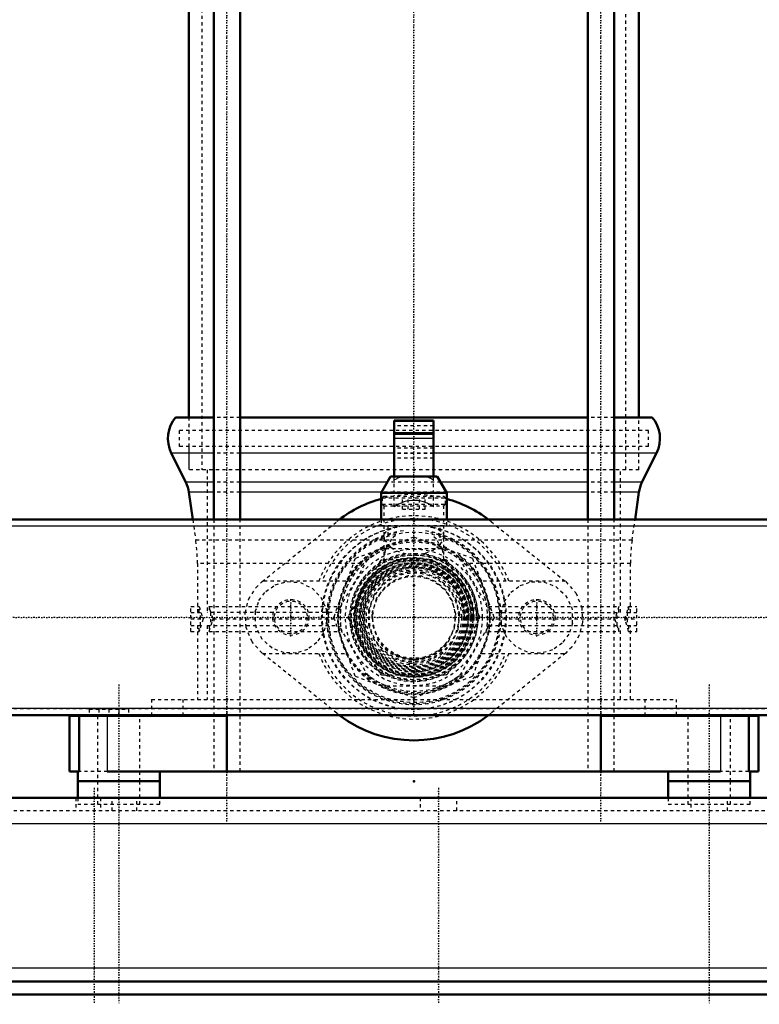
# Model space of a CAD drawing. Header units: millimetres. Extents: x -1089 to 355, y -118 to 1145.
# Tile 3 of 20: x -580 to -355, y -118 to 182. Entities that reach past the tile are written whole.
import ezdxf

# ---------------------------------------------------------------- set-up
doc = ezdxf.new("R2010")
doc.units = ezdxf.units.MM
doc.linetypes.add('Center', pattern=[1.5, 0.45, -0.5, 0.05, -0.5])
doc.linetypes.add('Dashed', pattern=[2, 1, -1])
for name, color, linetype, lineweight in [('2d ConnectionPoints', 7, 'Continuous', 50), ('AM_0', 7, 'Continuous', 50), ('AM_4', 3, 'Continuous', 25), ('AM_5', 3, 'Continuous', 25), ('AM_7', 7, 'Center', 25), ('AM_9', 6, 'Dashed', 25)]:
    doc.layers.add(name, color=color, linetype=linetype, lineweight=lineweight)
doc.dimstyles.new('ISO-25', dxfattribs={"dimtxt": 2.5, "dimasz": 2.5, "dimexe": 1.25, "dimexo": 0.625, "dimtad": 1, "dimtxsty": 'Standard', "dimcen": 2.5, "dimadec": 0, "dimazin": 0, "dimtfac": 1, "dimtmove": 0, "dimatfit": 3, "dimfxl": 1, "dimarcsym": 0})

# ---------------------------------------------------------------- blocks, each defined once
blk = doc.blocks.new('11_Distributor_pipe_UG11145040003_1_0_in_HSVP164161451021531101300230_2')
at = {"layer": 'AM_0'}
for p, q in [((85, 29.81), (-794.48, 29.81)), ((-794.48, -29.81), (85, -29.81))]:
    blk.add_line(p, q, dxfattribs=at)
at = {"layer": 'AM_7'}
blk.add_line((142.05, 0), (-981.05, 0), dxfattribs=at)
at = {"layer": 'AM_9'}
for p, q in [((85, 27.81), (-930, 27.81)), ((-930, -27.81), (85, -27.81))]:
    blk.add_line(p, q, dxfattribs=at)
for points in [[(-460, -14), (-455.67, -13.31), (-451.83, -11.37), (-448.6, -8.13), (-446.5, -3.71), (-446.03, 0.92), (-446.96, 5.09), (-449.1, 8.79), (-452.54, 11.85), (-457.08, 13.69), (-461.67, 13.9), (-465.67, 12.8), (-469.27, 10.49), (-472.23, 6.81), (-473.82, 2.21), (-473.81, -2.3), (-472.49, -6.32), (-469.95, -9.85), (-466.1, -12.6), (-461.4, -13.93), (-460, -14)], [(-460, -12.8), (-455.99, -12.16), (-452.44, -10.33), (-449.5, -7.32), (-447.63, -3.29), (-447.23, 0.94), (-448.13, 4.8), (-450.18, 8.2), (-453.4, 10.97), (-457.55, 12.56), (-461.74, 12.68), (-465.45, 11.58), (-468.75, 9.34), (-471.37, 5.88), (-472.69, 1.67), (-472.56, -2.45), (-471.23, -6.14), (-468.75, -9.35), (-465.11, -11.74), (-460.82, -12.77), (-460, -12.8)]]:
    blk.add_lwpolyline(points, dxfattribs=at)
for start, end in [(175.6644, 184.3001), (254.1491, 292.0673)]:
    blk.add_arc((-460, 0), 12.8, start, end, dxfattribs=at)
blk = doc.blocks.new('16_Base_plate_2_15_1UG1041586_0_in_HSVP164161451021531101300230_2')
at = {"layer": 'AM_0'}
for p, q in [((355, -55), (-797.13, -55)), ((355, -111), (-855, -111)), ((-855, -115), (355, -115))]:
    blk.add_line(p, q, dxfattribs=at)
at = {"layer": 'AM_4'}
for p, q in [((355, -63), (-855, -63)), ((355, -107), (-855, -107))]:
    blk.add_line(p, q, dxfattribs=at)
at = {"layer": 'AM_7'}
for p, q in [((-550, -20.5), (-550, -118)), ((-370, -20.5), (-370, -118)), ((-557.5, -52), (-557.5, -118)), ((-452.5, -52), (-452.5, -118))]:
    blk.add_line(p, q, dxfattribs=at)
at = {"layer": 'AM_9'}
for p, q in [((-563.05, -55), (-563.05, -59)), ((-555.55, -55), (-555.55, -59)), ((-551.95, -59), (-551.95, -55)), ((-544.45, -59), (-544.45, -55)), ((-458.05, -55), (-458.05, -59)), ((-446.95, -59), (-446.95, -55)), ((-375.55, -55), (-375.55, -59)), ((-364.45, -59), (-364.45, -55)), ((355, -59), (-855, -59))]:
    blk.add_line(p, q, dxfattribs=at)
blk = doc.blocks.new('23_Dea_Socket_UG104224901_2_0_in_HSVP164161451021531101300230_2')
at = {"layer": 'AM_9'}
for radius in [18.12, 18, 17.67, 17.28, 16.62, 16.34, 16.28, 15.62, 15.38, 14.5, 12.5]:
    blk.add_circle((-460, 0), radius, dxfattribs=at)
blk.add_arc((-460, 0), 13, 210.1775, 324.4264, dxfattribs=at)
blk = doc.blocks.new('24_Ball_valve_UG1041622_011_2_0_in_HSVP164161451021531101300230_2')
at = {"layer": 'AM_0'}
for p, q in [((-454, 60), (-466, 60)), ((-466, 60), (-466, 43)), ((-454, 60), (-454, 43)), ((-454, 56), (-466, 56)), ((-467.11, 43), (-470, 38)), ((-467.11, 43), (-452.89, 43)), ((-450, 38), (-452.89, 43)), ((-470, 38), (-470, 29.81)), ((-470, 38), (-450, 38)), ((-450, 29.81), (-450, 38))]:
    blk.add_line(p, q, dxfattribs=at)
at = {"layer": 'AM_4'}
for p, q in [((-454, 59.71), (-466, 59.71)), ((-454, 56.29), (-466, 56.29)), ((-454, 54.54), (-466, 54.54))]:
    blk.add_line(p, q, dxfattribs=at)
at = {"layer": 'AM_9'}
for p, q in [((-454, 58.4), (-466, 58.4)), ((-454, 51.6), (-466, 51.6)), ((-454, 50), (-466, 50)), ((-454, 48.54), (-466, 48.54)), ((-466, 33.69), (-466, 43)), ((-454, 33.69), (-454, 43)), ((-470, 29.81), (-470, 28)), ((-470, 28), (-450, 28)), ((-468, 28), (-468, 24.77)), ((-452, 24.26), (-452, 28)), ((-450, 28), (-450, 29.81)), ((-468.66, 21), (-451.34, 21)), ((-482.52, 3), (-473.86, 18)), ((-446.14, 18), (-437.48, 3)), ((-473.86, -18), (-482.52, -3)), ((-437.48, -3), (-446.14, -18)), ((-451.34, -21), (-468.66, -21))]:
    blk.add_line(p, q, dxfattribs=at)
for points in [[(-466, 41.9), (-464.98, 42.49), (-463.92, 42.96), (-463.82, 43)], [(-456.18, 43), (-455.11, 42.53), (-454.09, 41.96), (-454, 41.9)], [(-454, 33.69), (-454.72, 34.18), (-455.48, 34.61), (-456.27, 34.97), (-457.1, 35.26), (-457.94, 35.47), (-458.8, 35.61), (-459.67, 35.68), (-460.55, 35.67), (-461.41, 35.59), (-462.27, 35.42), (-463.11, 35.19), (-463.93, 34.88), (-464.71, 34.51), (-465.47, 34.06), (-466, 33.69)]]:
    blk.add_lwpolyline(points, dxfattribs=at)
for radius in [26, 16.75, 15.25]:
    blk.add_circle((-460, 0), radius, dxfattribs=at)
for centre, radius, start, end in [((-468.66, 15), 6, 90, 150), ((-451.34, 15), 6, 30, 90), ((-477.32, 0), 6, 150, 210), ((-460, 0), 12.7, 178.7915, 182.6158), ((-442.68, 0), 6, 330, 30), ((-460, 0), 12.7, 242.2208, 310.0999), ((-468.66, -15), 6, 210, 270), ((-451.34, -15), 6, 270, 330)]:
    blk.add_arc(centre, radius, start, end, dxfattribs=at)
blk = doc.blocks.new('25_Pipe_pieceUG1159619_0001_2_0_in_HSVP164161451021531101300230_2')
at = {"layer": 'AM_9'}
for radius in [19, 13.6]:
    blk.add_circle((-460, 0), radius, dxfattribs=at)
blk.add_arc((-460, 0), 16.62, 270, 180, dxfattribs=at)
blk = doc.blocks.new('26_Nut_UG1064767_0002_3_0_in_HSVP164161451021531101300230_2')
at = {"layer": 'AM_9'}
for p, q in [((-460, 24.48), (-477.94, 17.94)), ((-442.06, 17.94), (-460, 24.48)), ((-477.94, 17.94), (-484.48, 0)), ((-435.52, 0), (-442.06, 17.94)), ((-484.48, 0), (-477.94, -17.94)), ((-442.06, -17.94), (-435.52, 0)), ((-477.94, -17.94), (-460, -24.48)), ((-460, -24.48), (-442.06, -17.94))]:
    blk.add_line(p, q, dxfattribs=at)
for radius in [23, 19.48]:
    blk.add_circle((-460, 0), radius, dxfattribs=at)
blk = doc.blocks.new('27_Check_valve_UG1159572_0001_2_0_in_HSVP164161451021531101300230_2')
at = {"layer": 'AM_9'}
for p, q in [((-469.15, 37), (-469.65, 36.5)), ((-469.65, 36.5), (-469.65, 34.5)), ((-469.65, 36.5), (-450.35, 36.5)), ((-469.15, 37), (-450.85, 37)), ((-463.46, 33), (-463.46, 37)), ((-461.73, 33), (-461.73, 37)), ((-458.27, 33), (-458.27, 37)), ((-456.54, 33), (-456.54, 37)), ((-450.35, 36.5), (-450.85, 37)), ((-450.35, 34.5), (-450.35, 36.5)), ((-469.65, 34.5), (-469.15, 34)), ((-469.65, 34.5), (-450.35, 34.5)), ((-469.15, 34), (-469.15, 17.14)), ((-469.15, 34), (-450.85, 34)), ((-450.85, 34), (-450.35, 34.5)), ((-450.85, 17.13), (-450.85, 34)), ((-463.46, 33), (-456.54, 33)), ((-451.39, 20.76), (-450.85, 17.1))]:
    blk.add_line(p, q, dxfattribs=at)
for points in [[(-469.15, 24.82), (-469.05, 25.42), (-467.9, 26.63), (-465.82, 27.38), (-465.13, 27.53)], [(-454.97, 27.54), (-454.57, 27.47), (-452.52, 26.84), (-451.23, 25.92), (-450.85, 24.82)], [(-467.01, 21.37), (-468.86, 23.69), (-469.15, 24.82)], [(-465.65, 24.93), (-466.86, 23.9), (-468.46, 21.22), (-468.61, 20.76)], [(-451.39, 20.76), (-453.14, 23.9), (-454.38, 24.95)], [(-450.85, 24.82), (-450.86, 24.68), (-451.48, 23.09), (-452.99, 21.37)], [(-467.01, 21.37), (-465.33, 20.26), (-462.74, 19.47), (-462.45, 19.43)], [(-457.55, 19.43), (-456.5, 19.63), (-454.25, 20.47), (-452.99, 21.37)], [(-469.15, 17.12), (-468.79, 20.09), (-468.61, 20.76)]]:
    blk.add_lwpolyline(points, dxfattribs=at)
for radius in [20.85, 19.12, 15]:
    blk.add_circle((-460, 0), radius, dxfattribs=at)
for radius, start, end in [(28, 100.456, 79.7438), (22.49, 108.1672, 191.9376), (22.49, 347.7722, 71.8328), (22.48, 112.5163, 192.4446), (19.58, 97.1948, 82.8052), (22.48, 348.3589, 67.4837), (18.08, 120.0522, 59.9478), (17.5, 119.9427, 60.0573), (22.49, 228.659, 310.7623), (22.48, 229.745, 249.493), (22.48, 287.786, 311.8927)]:
    blk.add_arc((-460, 0), radius, start, end, dxfattribs=at)
blk = doc.blocks.new('28_Nut_UG1064767_0002_4_0_in_HSVP164161451021531101300230_2')
at = {"layer": 'AM_9'}
blk.add_arc((-460, 0), 18, 0, 270, dxfattribs=at)
blk = doc.blocks.new('42_Coupling_UG1051084_2_0_in_HSVP164161451021531101300230_2')
at = {"layer": 'AM_9'}
for p, q in [((-470.33, 17.1), (-479.98, 0.4)), ((-450.36, 17.5), (-469.64, 17.5)), ((-440.02, 0.4), (-449.67, 17.1)), ((-479.98, -0.4), (-470.33, -17.1)), ((-449.67, -17.1), (-440.02, -0.4)), ((-469.64, -17.5), (-450.36, -17.5))]:
    blk.add_line(p, q, dxfattribs=at)
blk.add_circle((-460, 0), 17.43, dxfattribs=at)
for centre, start, end in [((-469.64, 16.7), 90, 150), ((-450.36, 16.7), 30, 90), ((-479.28, 0), 150, 210), ((-440.72, 0), 330, 30), ((-469.64, -16.7), 210, 270), ((-450.36, -16.7), 270, 330)]:
    blk.add_arc(centre, 0.8, start, end, dxfattribs=at)
blk = doc.blocks.new('61_WASHER1_3618060046_A0_3_0_in_HSVP164161451021531101300230_2')
at = {"layer": 'AM_0'}
for p, q in [((-562.5, -50), (-537.5, -50)), ((-562.5, -50), (-562.5, -55)), ((-537.5, -55), (-537.5, -50))]:
    blk.add_line(p, q, dxfattribs=at)
at = {"layer": 'AM_9'}
for p, q in [((-556.5, -50), (-556.5, -57)), ((-543.5, -57), (-543.5, -50)), ((-562.5, -55), (-562.5, -57)), ((-562.5, -57), (-537.5, -57)), ((-537.5, -57), (-537.5, -55))]:
    blk.add_line(p, q, dxfattribs=at)
blk = doc.blocks.new('62_WASHER1_3618060046_A0_4_0_in_HSVP164161451021531101300230_2')
at = {"layer": 'AM_0'}
for p, q in [((-382.5, -50), (-357.5, -50)), ((-382.5, -50), (-382.5, -55)), ((-357.5, -55), (-357.5, -50))]:
    blk.add_line(p, q, dxfattribs=at)
at = {"layer": 'AM_9'}
for p, q in [((-376.5, -50), (-376.5, -57)), ((-363.5, -57), (-363.5, -50)), ((-382.5, -55), (-382.5, -57)), ((-382.5, -57), (-357.5, -57)), ((-357.5, -57), (-357.5, -55))]:
    blk.add_line(p, q, dxfattribs=at)
blk = doc.blocks.new('63_Stud_431251_3_0_in_HSVP164161451021531101300230_2')
at = {"layer": 'AM_0'}
for p, q in [((-521, 384), (-521, 29.81)), ((-513, 29.81), (-513, 384))]:
    blk.add_line(p, q, dxfattribs=at)
at = {"layer": 'AM_9'}
for p, q in [((-521, 29.81), (-521, -25)), ((-513, -25), (-513, 29.81))]:
    blk.add_line(p, q, dxfattribs=at)
blk = doc.blocks.new('64_Stud_431251_4_0_in_HSVP164161451021531101300230_2')
at = {"layer": 'AM_0'}
for p, q in [((-407, 384), (-407, 29.81)), ((-399, 29.81), (-399, 384))]:
    blk.add_line(p, q, dxfattribs=at)
at = {"layer": 'AM_9'}
for p, q in [((-407, 29.81), (-407, -25)), ((-399, -25), (-399, 29.81))]:
    blk.add_line(p, q, dxfattribs=at)
blk = doc.blocks.new('65_2463618060046G2_0_in_HSVP164161451021531101300230_2')
at = {"layer": 'AM_0'}
for p, q in [((-565, -30), (-565, -47)), ((-565, -30), (-517, -30)), ((-562.07, -30), (-562.07, -47)), ((-559, -29.81), (-559, -30)), ((-553, -29.81), (-553, -30)), ((-547, -29.81), (-547, -30)), ((-540, -29.81), (-540, -30)), ((-530.42, -29.81), (-530.42, -30)), ((-517, -30), (-517, -47)), ((-403, -30), (-403, -47)), ((-403, -30), (-355, -30)), ((-389.58, -29.81), (-389.58, -30)), ((-380, -30), (-380, -29.81)), ((-357.93, -30), (-357.93, -47)), ((-355, -47), (-355, -30)), ((-565, -47), (-562.07, -47)), ((-562.5, -47), (-562.5, -50)), ((-553.46, -47), (-366.54, -47)), ((-537.5, -50), (-537.5, -47)), ((-382.5, -47), (-382.5, -50)), ((-357.93, -47), (-355, -47)), ((-357.5, -50), (-357.5, -47)), ((-562.5, -50), (-537.5, -50)), ((-382.5, -50), (-357.5, -50))]:
    blk.add_line(p, q, dxfattribs=at)
at = {"layer": 'AM_4'}
for p, q in [((-553.46, -30), (-553.46, -47)), ((-517, -29.81), (-517, -30)), ((-403, -29.81), (-403, -30)), ((-366.54, -30), (-366.54, -47))]:
    blk.add_line(p, q, dxfattribs=at)
at = {"layer": 'AM_7'}
for p, q in [((-517, -62.25), (-517, 427.55)), ((-403, -62.25), (-403, 427.55))]:
    blk.add_line(p, q, dxfattribs=at)
at = {"layer": 'AM_9'}
for p, q in [((-540, -25), (-380, -25)), ((-540, -25), (-540, -29.81)), ((-530.42, -25), (-530.42, -29.81)), ((-521, -25), (-521, -47)), ((-517, -25), (-517, -29.81)), ((-513, -47), (-513, -25)), ((-407, -25), (-407, -47)), ((-403, -25), (-403, -29.81)), ((-399, -47), (-399, -25)), ((-389.58, -25), (-389.58, -29.81)), ((-380, -29.81), (-380, -25)), ((-559, -28), (-547, -28)), ((-559, -28), (-559, -29.81)), ((-556.5, -30), (-556.5, -50)), ((-556, -28), (-556, -30)), ((-553, -28), (-553, -29.81)), ((-550, -28), (-550, -30)), ((-547, -28), (-547, -29.81)), ((-543.5, -50), (-543.5, -30)), ((-376.5, -30), (-376.5, -50)), ((-363.5, -50), (-363.5, -30)), ((-553.46, -47), (-562.07, -47)), ((-357.93, -47), (-366.54, -47))]:
    blk.add_line(p, q, dxfattribs=at)
blk = doc.blocks.new('72_Motorstool2_4_6130STC_130_2_0_in_HSVP164161451021531101300230_2')
at = {"layer": 'AM_7'}
blk.add_line((-460, -29.53), (-460, 900), dxfattribs=at)
blk = doc.blocks.new('73_Movitec_B_Pump_Mantal_137_2354_2_0_in_HSVP164161451021531101300230_2')
at = {"layer": 'AM_0'}
for p, q in [((-528.6, 384), (-528.6, 61)), ((-391.4, 61), (-391.4, 384))]:
    blk.add_line(p, q, dxfattribs=at)
at = {"layer": 'AM_9'}
for p, q in [((-524.6, 399.5), (-524.6, 45)), ((-395.4, 45), (-395.4, 399.5)), ((-528.6, 61), (-528.6, 45)), ((-391.4, 45), (-391.4, 61)), ((-391.4, 45), (-528.6, 45))]:
    blk.add_line(p, q, dxfattribs=at)
blk = doc.blocks.new('74_Oval_flangeG_1___33_25_3_0_in_HSVP164161451021531101300230_2')
at = {"layer": 'AM_9'}
for centre, start, end in [((-497.5, 0), 6.5042, 9.2151), ((-422.5, 0), 169.7756, 173.4958), ((-497.5, 0), 349.7756, 353.4958), ((-422.5, 0), 186.5042, 189.2151)]:
    blk.add_arc(centre, 11, start, end, dxfattribs=at)
blk = doc.blocks.new('75_Oval_flangeG_1___33_25_4_0_in_HSVP164161451021531101300230_2')
at = {"layer": 'AM_0'}
for start, end in [(105.466, 127.3586), (52.6414, 74.534), (232.6414, 307.3586)]:
    blk.add_arc((-460, 0), 37.5, start, end, dxfattribs=at)
at = {"layer": 'AM_7'}
for p, q in [((-497.5, -5.78), (-497.5, 5.78)), ((-422.5, -5.78), (-422.5, 5.78))]:
    blk.add_line(p, q, dxfattribs=at)
at = {"layer": 'AM_9'}
for p, q in [((-506.27, 10.91), (-483.5, 29.22)), ((-436.5, 29.22), (-413.73, 10.91)), ((-483.5, -29.22), (-506.27, -10.91)), ((-413.73, -10.91), (-436.5, -29.22))]:
    blk.add_line(p, q, dxfattribs=at)
for points in [[(-506.27, -10.91), (-509.34, -7.47), (-511.16, -3.07), (-511.43, 1.41), (-510.39, 5.47), (-508.19, 9.04), (-506.27, 10.91)], [(-508.35, 1.8), (-507.23, 5.14), (-505.17, 7.89), (-502.25, 9.92), (-498.59, 10.95), (-494.62, 10.62), (-491.03, 8.9), (-488.37, 6.13), (-486.85, 2.77), (-486.57, 1.25)], [(-433.43, 1.25), (-432.44, 4.71), (-430.41, 7.64), (-427.57, 9.76), (-424.16, 10.87), (-420.42, 10.8), (-416.77, 9.39), (-413.78, 6.71), (-411.99, 3.24), (-411.65, 1.8)], [(-413.73, 10.91), (-410.66, 7.47), (-408.84, 3.07), (-408.57, -1.41), (-409.61, -5.47), (-411.81, -9.04), (-413.73, -10.91)], [(-486.57, -1.25), (-487.56, -4.71), (-489.59, -7.64), (-492.43, -9.76), (-495.84, -10.87), (-499.58, -10.8), (-503.23, -9.39), (-506.22, -6.71), (-508.01, -3.24), (-508.35, -1.8)], [(-411.65, -1.8), (-412.77, -5.14), (-414.83, -7.89), (-417.75, -9.92), (-421.41, -10.95), (-425.38, -10.62), (-428.97, -8.9), (-431.63, -6.13), (-433.15, -2.77), (-433.43, -1.25)]]:
    blk.add_lwpolyline(points, dxfattribs=at)
for centre, radius in [((-460, 0), 28.12), ((-460, 0), 18.29), ((-497.5, 0), 5.5), ((-422.5, 0), 5.5)]:
    blk.add_circle(centre, radius, dxfattribs=at)
for centre, radius, start, end in [((-460, 0), 37.5, 74.534, 105.466), ((-460, 0), 37.5, 127.3586, 128.8046), ((-460, 0), 37.5, 51.1954, 52.6414), ((-460, 0), 26.6, 96.9109, 177.3151), ((-460, 0), 26.28, 101.4466, 78.7646), ((-460, 0), 26.6, 2.6849, 82.3152), ((-460, 0), 23.28, 64.8585, 116.4279), ((-460, 0), 23.28, 126.9211, 173.41), ((-460, 0), 23.27, 306.7383, 53.8504), ((-460, 0), 48.39, 177.8663, 182.1337), ((-497.5, 0), 11, 353.4958, 6.5042), ((-422.5, 0), 11, 173.4958, 186.5042), ((-460, 0), 48.39, 357.8663, 2.1337), ((-460, 0), 26.6, 182.6849, 357.3151), ((-460, 0), 23.27, 182.6394, 234.754), ((-460, 0), 23.28, 246.2446, 295.8355), ((-460, 0), 37.5, 231.1954, 232.6414), ((-460, 0), 37.5, 307.3586, 308.8046)]:
    blk.add_arc(centre, radius, start, end, dxfattribs=at)
blk = doc.blocks.new('76_PUMP_CASING__103618060030_O_2_0_in_HSVP164161451021531101300230_2')
at = {"layer": 'AM_0'}
for p, q in [((-521, 61), (-532.65, 61)), ((-407, 61), (-513, 61)), ((-387.35, 61), (-399, 61)), ((-533.96, 50.11), (-529.53, 41.19)), ((-390.47, 41.19), (-386.04, 50.11)), ((-528.58, 38.15), (-527.4, 29.81)), ((-392.6, 29.81), (-391.42, 38.15))]:
    blk.add_line(p, q, dxfattribs=at)
for centre, start, end in [((-525, 54.56), 139.907, 206.4), ((-395, 54.56), 333.6, 40.093), ((-538.48, 36.74), 8.1, 26.4), ((-381.52, 36.74), 153.6, 171.9)]:
    blk.add_arc(centre, 10, start, end, dxfattribs=at)
at = {"layer": 'AM_4'}
for p, q in [((-521, 50.11), (-533.96, 50.11)), ((-466, 50.11), (-513, 50.11)), ((-407, 50.11), (-454, 50.11)), ((-386.04, 50.11), (-399, 50.11)), ((-521, 41.19), (-529.53, 41.19)), ((-468.16, 41.19), (-513, 41.19)), ((-407, 41.19), (-451.84, 41.19)), ((-390.47, 41.19), (-399, 41.19)), ((-521, 38.15), (-528.58, 38.15)), ((-469.91, 38.15), (-513, 38.15)), ((-407, 38.15), (-450.09, 38.15)), ((-391.42, 38.15), (-399, 38.15))]:
    blk.add_line(p, q, dxfattribs=at)
at = {"layer": 'AM_9'}
for p, q in [((-528.6, 61), (-528.6, 57)), ((-513, 61), (-521, 61)), ((-399, 61), (-407, 61)), ((-391.4, 57), (-391.4, 61)), ((-388.45, 57), (-531.55, 57)), ((-531.55, 57), (-531.55, 52.1)), ((-388.45, 52.1), (-388.45, 57)), ((-388.45, 52.1), (-531.55, 52.1)), ((-528.6, 52.1), (-528.6, 45)), ((-391.4, 45), (-391.4, 52.1)), ((-513, 50.11), (-521, 50.11)), ((-454, 50.11), (-466, 50.11)), ((-399, 50.11), (-407, 50.11)), ((-391.4, 45), (-528.6, 45)), ((-523, 45), (-523, 1.5)), ((-397, 1.5), (-397, 45)), ((-513, 41.19), (-521, 41.19)), ((-451.84, 41.19), (-468.16, 41.19)), ((-399, 41.19), (-407, 41.19)), ((-513, 38.15), (-521, 38.15)), ((-450.09, 38.15), (-469.91, 38.15)), ((-399, 38.15), (-407, 38.15)), ((-527.4, 29.81), (-526.5, 23.5)), ((-393.5, 23.5), (-392.6, 29.81)), ((-393.5, 23.5), (-526.5, 23.5)), ((-526, 16.46), (-526, 1.5)), ((-476.06, 16.46), (-526, 16.46)), ((-443.94, 16.46), (-443.51, 16.03)), ((-394, 16.46), (-443.94, 16.46)), ((-394, 1.5), (-394, 16.46)), ((-480.73, 11), (-506.16, 11)), ((-413.84, 11), (-439.27, 11)), ((-438.81, 8.93), (-437.5, 4.79)), ((-528, 3.33), (-525.46, 3.33)), ((-528, -4.29), (-528, 3.33)), ((-525.46, 1.5), (-525.46, 3.33)), ((-522.44, 3.33), (-482.76, 3.33)), ((-522.44, 3.33), (-522.44, 1.5)), ((-437.24, 3.33), (-397.56, 3.33)), ((-397.56, 1.5), (-397.56, 3.33)), ((-394.54, 3.33), (-392, 3.33)), ((-394.54, 3.33), (-394.54, 1.5)), ((-392, -4.29), (-392, 3.33)), ((-528, 1.5), (-525.01, 1.5)), ((-525.01, -2.46), (-525.01, 1.5)), ((-482.95, 1.5), (-523, 1.5)), ((-521.96, 1.5), (-521.96, -2.46)), ((-437.05, 1.5), (-397, 1.5)), ((-398.04, -2.46), (-398.04, 1.5)), ((-394.99, 1.5), (-392, 1.5)), ((-394.99, 1.5), (-394.99, -2.46)), ((-528, -0.48), (-524.27, -0.48)), ((-528, -2.46), (-525.01, -2.46)), ((-526, -2.46), (-526, -25)), ((-525.46, -4.29), (-525.46, -2.46)), ((-523, -2.46), (-523, -25)), ((-523, -2.46), (-482.87, -2.46)), ((-522.44, -2.46), (-522.44, -4.29)), ((-521.19, -0.48), (-482.99, -0.48)), ((-437.13, -2.46), (-397, -2.46)), ((-437.01, -0.48), (-398.81, -0.48)), ((-397.56, -4.29), (-397.56, -2.46)), ((-397, -25), (-397, -2.46)), ((-395.73, -0.48), (-392, -0.48)), ((-394.99, -2.46), (-392, -2.46)), ((-394.54, -2.46), (-394.54, -4.29)), ((-394, -25), (-394, -2.46)), ((-528, -4.29), (-525.46, -4.29)), ((-522.44, -4.29), (-482.6, -4.29)), ((-437.4, -4.29), (-397.56, -4.29)), ((-394.54, -4.29), (-392, -4.29)), ((-438.29, -7.58), (-439.41, -10.25)), ((-506.16, -11), (-480.73, -11)), ((-439.27, -11), (-413.84, -11))]:
    blk.add_line(p, q, dxfattribs=at)
for points in [[(-480.22, 10.96), (-477.97, 14.36), (-476.06, 16.46)], [(-525.46, 3.33), (-524.48, 0.05), (-524.27, -0.48)], [(-521.19, -0.48), (-522.26, 2.63), (-522.44, 3.33)], [(-397.56, 3.33), (-398.53, 0.21), (-398.81, -0.48)], [(-395.73, -0.48), (-394.66, 2.79), (-394.54, 3.33)], [(-524.27, -0.48), (-525.34, -3.75), (-525.46, -4.29)], [(-522.44, -4.29), (-521.47, -1.17), (-521.19, -0.48)], [(-398.81, -0.48), (-397.74, -3.59), (-397.56, -4.29)], [(-394.54, -4.29), (-395.52, -1.01), (-395.73, -0.48)]]:
    blk.add_lwpolyline(points, dxfattribs=at)
for centre, radius in [((-460, 0), 16), ((-497.5, 0), 5), ((-422.5, 0), 5)]:
    blk.add_circle(centre, radius, dxfattribs=at)
for centre, radius, start, end in [((-460, 0), 31, 20.7836, 159.2164), ((-460, 0), 30.06, 21.4651, 158.5349), ((-576, 16.46), 50, 0, 8.1), ((-460, 0), 23.47, 64.7204, 152.0511), ((-344, 16.46), 50, 171.9, 180), ((-460, 0), 23.47, 27.9489, 56.3022), ((-460, 0), 23.17, 151.6537, 208.3463), ((-460, 0), 23.17, 331.6537, 28.3463), ((-460, 0), 31, 200.7836, 339.2164), ((-460, 0), 30.06, 201.4651, 338.5349), ((-460, 0), 23.47, 207.9489, 236.3022), ((-460, 0), 23.47, 244.7204, 332.0511)]:
    blk.add_arc(centre, radius, start, end, dxfattribs=at)
blk = doc.blocks.new('*D109')
at = {"layer": 'AM_5', "color": 0, "lineweight": -2}
for p, q in [((-1030, 57.807), (-1030, 87.807)), ((85, 27.807), (-1030, 27.807)), ((-1030, 27.807), (-1030, -27.807)), ((85, -27.807), (-1030, -27.807)), ((-1030, -57.807), (-1030, -87.807))]:
    blk.add_line(p, q, dxfattribs=at)
at = {"layer": 'AM_5', "color": 0}
for points in [[(-1035, 57.807), (-1025, 57.807), (-1030, 27.807)], [(-1025, -57.807), (-1035, -57.807), (-1030, -27.807)]]:
    blk.add_solid(points, dxfattribs=at)
at = {"layer": 'Defpoints', "color": 0}
for p in [(85, 27.807), (-1030, -27.807), (85, -27.807)]:
    blk.add_point(p, dxfattribs=at)
at = {"layer": 'AM_5', "color": 0, "insert": (-1045, 141.807), "char_height": 30, "attachment_point": 5, "rotation": 90}
blk.add_mtext('R 2"', dxfattribs=at)

msp = doc.modelspace()

# ---------------------------------------------------------------- linework, layer by layer
at = {"layer": '2d ConnectionPoints'}
for p in [(-460, 45), (-460, 45), (-460, 29.5), (-460, 29.5), (-460, 16.625), (-460, 16.625), (-460, 9.75), (-460, 9.75), (-497.5, 0), (-497.5, 0), (-460, 0), (-460, 0), (-460, 0), (-460, 0), (-460, 0), (-460, 0), (-460, 0), (-460, 0), (-460, 0), (-460, 0), (-460, 0), (-460, 0), (-460, 0), (-460, 0), (-460, 0), (-460, 0), (-422.5, 0), (-422.5, 0), (-460, 0), (-460, 0), (-460, 0), (-460, 0), (-460, 0), (-460, 0), (-460, 0), (-460, 0), (-460, 0), (-460, 0), (-460, 0), (-460, 0), (-460, 0), (-460, 0), (-460, 0), (-460, 0), (-460, 0), (-460, 0), (-460, -16.625), (-460, -16.625), (-517, -25), (-517, -25), (-517, -25), (-517, -25), (-460, -25), (-460, -25), (-403, -25), (-403, -25), (-550, -50), (-550, -50), (-460, -50), (-370, -50), (-370, -50), (-370, -50), (-370, -50), (-370, -50)]:
    msp.add_point(p, dxfattribs=at)

# ---------------------------------------------------------------- block references
for name in ['72_Motorstool2_4_6130STC_130_2_0_in_HSVP164161451021531101300230_2', '65_2463618060046G2_0_in_HSVP164161451021531101300230_2', '63_Stud_431251_3_0_in_HSVP164161451021531101300230_2', '64_Stud_431251_4_0_in_HSVP164161451021531101300230_2', '73_Movitec_B_Pump_Mantal_137_2354_2_0_in_HSVP164161451021531101300230_2', '76_PUMP_CASING__103618060030_O_2_0_in_HSVP164161451021531101300230_2', '24_Ball_valve_UG1041622_011_2_0_in_HSVP164161451021531101300230_2', '11_Distributor_pipe_UG11145040003_1_0_in_HSVP164161451021531101300230_2', '75_Oval_flangeG_1___33_25_4_0_in_HSVP164161451021531101300230_2', '27_Check_valve_UG1159572_0001_2_0_in_HSVP164161451021531101300230_2', '26_Nut_UG1064767_0002_3_0_in_HSVP164161451021531101300230_2', '25_Pipe_pieceUG1159619_0001_2_0_in_HSVP164161451021531101300230_2', '23_Dea_Socket_UG104224901_2_0_in_HSVP164161451021531101300230_2', '42_Coupling_UG1051084_2_0_in_HSVP164161451021531101300230_2', '28_Nut_UG1064767_0002_4_0_in_HSVP164161451021531101300230_2', '74_Oval_flangeG_1___33_25_3_0_in_HSVP164161451021531101300230_2', '16_Base_plate_2_15_1UG1041586_0_in_HSVP164161451021531101300230_2', '61_WASHER1_3618060046_A0_3_0_in_HSVP164161451021531101300230_2', '62_WASHER1_3618060046_A0_4_0_in_HSVP164161451021531101300230_2']:
    msp.add_blockref(name, (0, 0))

# ---------------------------------------------------------------- dimensions: what is measured, and where the dimension line sits
at = {"layer": 'AM_5'}
dim = msp.add_linear_dim(base=(-1030, -27.807), p1=(85, 27.807), p2=(85, -27.807), angle=90, text='R 2"', dimstyle='ISO-25', override={"dimtxt": 30, "dimasz": 30, "dimexe": 0, "dimexo": 0, "dimgap": 9}, dxfattribs=at)
dim.commit()
dim.dimension.update_dxf_attribs({"geometry": '*D109', "text_midpoint": (-1045, 141.807), "dimtype": 160, "text_rotation": 90})

doc.saveas('drawing.dxf')
